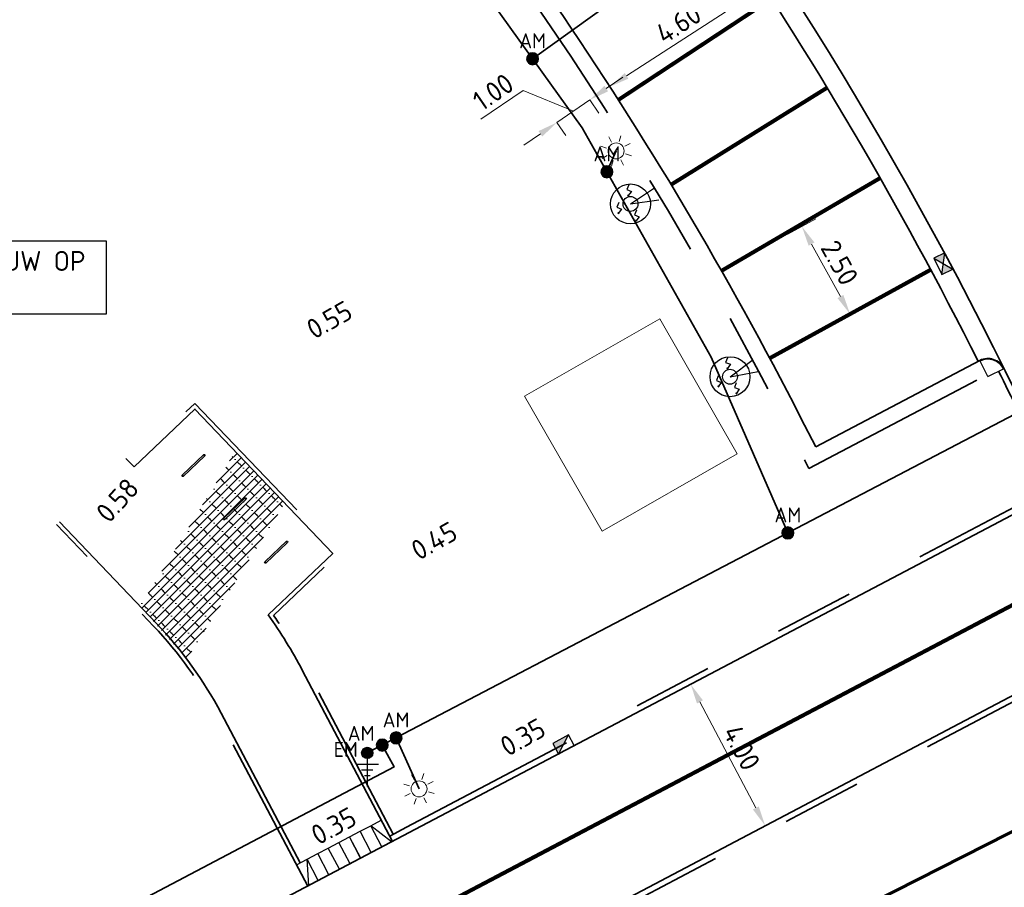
# Model space of a CAD drawing. Header units: metres. Extents: x 109063 to 109671, y 521086 to 521391.
# Tile 6 of 85: x 109131 to 109155, y 521204 to 521226. Entities that reach past the tile are written whole.
import ezdxf
from ezdxf.enums import TextEntityAlignment as Align
from ezdxf.lldxf.tags import DXFTag

# ---------------------------------------------------------------- set-up
doc = ezdxf.new("R2010")
doc.units = ezdxf.units.M
doc.header["$PDMODE"] = 2
for name, pattern in [('NLCS-HIDDEN', [4, 2, -2]), ('VH-OPSLUITBAND-SO', [10, 4, -2, 2, -2]), ('VH-TROTTOIRBAND-SO', [15, 5, -2, 2, -2, 2, -2]), ('VW-30270_STREEP', [3, 0.3, -2.7])]:
    doc.linetypes.add(name, pattern=pattern)
for name, color, linetype, lineweight in [('N-WE-GR-BOMENGRANULAAT-A-200', 192, 'Continuous', 18), ('N-WE-IE-MEUBILAIR_WEGMEUBILAIR_FIETSENREK-S', 7, 'Continuous', 25), ('N-WE-IE-MEUBILAIR_WEGMEUBILAIR_PAAL-S-500', 7, 'Continuous', 25), ('N-WE-KG-WERKGRENS_FASE 3A-G', 10, 'XX-WERKGRENS_CIRCEL', 70), ('N-WE-KL-ET_LS_OV_LICHTMAST-S', 190, 'Continuous', 25), ('N-WE-OV-AARDING-S-200', 7, 'Continuous', 25), ('N-WE-OV-HULPSTUK_MOF-S-200', 190, 'Continuous', 25), ('N-WE-OV-KABEL_GROEP3-G', 130, 'OV-KABEL-SO', 35), ('N-WE-RI-HWA_KOLK_STRAATKOLK-S-200', 150, 'Continuous', 25), ('N-WE-RI-HWA_KOLK_TROTTOIRKOLK-S-200', 150, 'Continuous', 25), ('N-WE-VH-KANTOPSLUITING_ELEMENT_INRIT-S', 7, 'Continuous', 25), ('N-WE-VH-KANTOPSLUITING_OPSLUITBAND_100X200-G', 150, 'VH-OPSLUITBAND-SO', 35), ('N-WE-VH-KANTOPSLUITING_TROTTOIRBAND_130 150_160_HOEKBLOK-S', 210, 'Continuous', 25), ('N-WE-VH-KANTOPSLUITING_TROTTOIRBAND_130X150-G', 210, 'VH-TROTTOIRBAND-SO', 35), ('N-WE-VH-KANTVERHARDING_WEG-G', 4, 'Continuous', 35), ('N-WE-VW-MARKERING_LANGS_STREEP_30270-G', 7, 'VW-30270_STREEP', 13), ('N-WE-VW-MARKERING_PARKEERVAK-G', 7, 'NLCS-HIDDEN', 35), ('X-XX-AL-M', 7, 'Continuous', 18), ('X-XX-AL-PEILMAAT-T25', 7, 'Continuous', 25), ('X-XX-AL-T25', 7, 'Continuous', 25)]:
    doc.layers.add(name, color=color, linetype=linetype, lineweight=lineweight)
for name, color, linetype, lineweight, true_color in [('N-WE-GR-BOOMVAK-G', 7, 'Continuous', 18, 0xcc6600), ('N-WE-OV-KABEL_AANSLUITKABEL-G', 3, 'OV-KABEL-SO', 35, 0x00ff00), ('N-WE-VH-KANTOPSLUITING_TROTTOIRBAND_400-G', 6, 'VH-TROTTOIRBAND-SO', 35, 0xff00ff), ('N-WE-VH-VERHARDING_STRAATBAKSTEEN_VOETPAD-A', 7, 'Continuous', 18, 0xe60000)]:
    doc.layers.add(name, color=color, linetype=linetype, lineweight=lineweight, true_color=true_color)
doc.layers.get('0').freeze()
doc.styles.add('NLCS-ISO', font='NLCS-ISO.ttf')
doc.styles.add('NLCS-ISO-M200-T25', font='NLCS-ISO.ttf', dxfattribs={"height": 0.5})
doc.styles.get("Standard").update_dxf_attribs({"font": 'isocpeur.ttf'})
tags = doc.linetypes.add('OV-KABEL-SO', pattern='A,4,-1,[103,NLCS.SHX,S=0.75,R=0,X=0,Y=0],-1,4,-1.5,["0V",Standard,S=1,R=0,X=0,Y=-0.5],-3', length=14.5).pattern_tags.tags
tags[18] = DXFTag(74, 10)
doc.linetypes.add('XX-WERKGRENS_CIRCEL', pattern='A,10,-2.5,[69,NLCS.SHX,S=1,R=0,X=0,Y=0],-2.5', length=15)
doc.dimstyles.new('NLCS-M200-T25-PIJL_L2_H2', dxfattribs={"dimscale": 0.2, "dimtxt": 2.5, "dimasz": 2.5, "dimexe": 2, "dimexo": 2, "dimgap": 0.7, "dimtad": 1, "dimzin": 0, "dimdsep": 46, "dimtxsty": 'NLCS-ISO-M200-T25', "dimcen": 0, "dimdle": 2, "dimclrd": 256, "dimclre": 256, "dimclrt": 256, "dimazin": 0, "dimtfac": 1, "dimtdec": 3, "dimtofl": 0, "dimtmove": 0, "dimatfit": 3, "dimfxl": 2, "dimfxlon": 1, "dimtfillclr": 256, "dimtolj": 1, "dimtzin": 0, "dimlwd": -1, "dimlwe": -1, "dimarcsym": 0})

# ---------------------------------------------------------------- blocks, each defined once
blk = doc.blocks.new('*D92')
at = {"layer": 'Defpoints', "color": 0, "transparency": 16777216}
for p in [(109147.555, 521208.987), (109149.419, 521205.448), (109149.419, 521205.448)]:
    blk.add_point(p, dxfattribs=at)
at = {"layer": 'X-XX-AL-M', "transparency": 16777216}
for p, q in [((109147.555, 521208.987), (109147.201, 521208.801)), ((109147.788, 521208.545), (109149.186, 521205.891)), ((109149.419, 521205.448), (109149.066, 521205.262))]:
    blk.add_line(p, q, dxfattribs=at)
for points in [[(109147.862, 521208.584), (109147.714, 521208.506), (109147.555, 521208.987)], [(109149.26, 521205.93), (109149.113, 521205.852), (109149.419, 521205.448)]]:
    blk.add_solid(points, dxfattribs=at)
at = {"layer": 'X-XX-AL-M', "transparency": 16777216, "insert": (109148.832, 521207.4), "char_height": 0.5, "attachment_point": 5, "rotation": 297.7841, "style": 'NLCS-ISO-M200-T25', "bg_fill": 3, "box_fill_scale": 1.1, "bg_fill_color": 256, "bg_fill_true_color": 13158600, "bg_fill_transparency": 0}
blk.add_mtext('\\A1;4.00', dxfattribs=at)
blk = doc.blocks.new('SKL-ET_OV_LICHTMAST-SO')
at = {"color": 0, "linetype": 'ByBlock', "lineweight": 18}
for points in [[(-1.41, 1.41), (-0.88, 0.88)], [(0, 2), (0, 1.25)], [(0.88, 0.88), (1.41, 1.41)], [(-1.25, 0), (-2, 0)], [(2, 0), (1.25, 0)], [(-1.41, -1.41), (-0.88, -0.88)], [(0.88, -0.88), (1.41, -1.41)], [(0, -1.25), (0, -2)]]:
    blk.add_lwpolyline(points, dxfattribs=at)
blk.add_circle((0, 0), 1, dxfattribs=at)
blk = doc.blocks.new('*D174')
at = {"layer": 'Defpoints', "color": 0, "transparency": 16777216}
for p in [(109145.03, 521223.621), (109144.205, 521223.055), (109144.205, 521223.055)]:
    blk.add_point(p, dxfattribs=at)
at = {"layer": 'X-XX-AL-M', "transparency": 16777216}
for p, q in [((109145.442, 521223.904), (109145.854, 521224.187)), ((109143.358, 521223.859), (109142.303, 521223.135)), ((109144.618, 521223.338), (109143.358, 521223.859)), ((109145.03, 521223.621), (109144.205, 521223.055)), ((109145.03, 521223.621), (109145.256, 521223.291)), ((109144.205, 521223.055), (109144.432, 521222.725)), ((109143.793, 521222.771), (109143.381, 521222.488))]:
    blk.add_line(p, q, dxfattribs=at)
for points in [[(109145.395, 521223.973), (109145.489, 521223.835), (109145.03, 521223.621)], [(109143.746, 521222.84), (109143.84, 521222.703), (109144.205, 521223.055)]]:
    blk.add_solid(points, dxfattribs=at)
at = {"layer": 'X-XX-AL-M', "transparency": 16777216, "insert": (109142.61, 521223.818), "char_height": 0.5, "attachment_point": 5, "rotation": 34.4835, "style": 'NLCS-ISO-M200-T25', "bg_fill": 3, "box_fill_scale": 1.1, "bg_fill_color": 256, "bg_fill_true_color": 13158600, "bg_fill_transparency": 0}
blk.add_mtext('\\A1;1.00', dxfattribs=at)
blk = doc.blocks.new('*D175')
at = {"layer": 'Defpoints', "color": 0, "transparency": 16777216}
for p in [(109149.393, 521226.45), (109149.393, 521226.45), (109145.531, 521223.951)]:
    blk.add_point(p, dxfattribs=at)
at = {"layer": 'X-XX-AL-M', "transparency": 16777216}
for p, q in [((109149.393, 521226.45), (109149.176, 521226.785)), ((109145.95, 521224.223), (109148.973, 521226.178)), ((109145.531, 521223.951), (109145.313, 521224.287))]:
    blk.add_line(p, q, dxfattribs=at)
for points in [[(109148.928, 521226.248), (109149.019, 521226.108), (109149.393, 521226.45)], [(109145.905, 521224.293), (109145.996, 521224.153), (109145.531, 521223.951)]]:
    blk.add_solid(points, dxfattribs=at)
at = {"layer": 'X-XX-AL-M', "transparency": 16777216, "insert": (109147.25, 521225.528), "char_height": 0.5, "attachment_point": 5, "rotation": 32.8924, "style": 'NLCS-ISO-M200-T25', "bg_fill": 3, "box_fill_scale": 1.1, "bg_fill_color": 256, "bg_fill_true_color": 13158600, "bg_fill_transparency": 0}
blk.add_mtext('\\A1;4.60', dxfattribs=at)
blk = doc.blocks.new('*D186')
at = {"layer": 'Defpoints', "color": 0, "transparency": 16777216}
for p in [(109148.328, 521219.341), (109151.546, 521218.259), (109149.534, 521217.151)]:
    blk.add_point(p, dxfattribs=at)
at = {"layer": 'X-XX-AL-M', "transparency": 16777216}
for p, q in [((109149.99, 521220.256), (109150.691, 521220.641)), ((109150.581, 521220.011), (109151.305, 521218.697)), ((109151.196, 521218.066), (109151.897, 521218.452))]:
    blk.add_line(p, q, dxfattribs=at)
for points in [[(109150.654, 521220.051), (109150.508, 521219.97), (109150.34, 521220.449)], [(109151.378, 521218.737), (109151.232, 521218.656), (109151.546, 521218.259)]]:
    blk.add_solid(points, dxfattribs=at)
at = {"layer": 'X-XX-AL-M', "transparency": 16777216, "insert": (109151.285, 521219.542), "char_height": 0.5, "attachment_point": 5, "rotation": 298.842, "style": 'NLCS-ISO-M200-T25', "bg_fill": 3, "box_fill_scale": 1.1, "bg_fill_color": 256, "bg_fill_true_color": 13158600, "bg_fill_transparency": 0}
blk.add_mtext('\\A1;2.50', dxfattribs=at)
blk = doc.blocks.new('SRI-KOLK_STRAAT-SO')
h = blk.add_hatch(color=256)
h.dxf.hatch_style = 1
h.paths.add_polyline_path([(-1.125, 1.5), (-1.125, 0), (0, 0.75)])
h.paths.add_polyline_path([(1.125, 1.5), (0, 0.75), (1.125, 0)])
for p, q in [((-1.125, 0), (1.125, 1.5)), ((1.125, 0), (-1.125, 1.5))]:
    blk.add_line(p, q)
blk.add_lwpolyline([(-1.125, 0), (1.125, 0), (1.125, 1.5), (-1.125, 1.5)], close=True)
blk = doc.blocks.new('SIE-WEG_FIETSNIET')
for p, q in [((-0.375, 0.02), (-0.375, -0.02)), ((0.375, 0.02), (-0.375, 0.02)), ((0.375, 0.02), (0.375, -0.02)), ((0.375, -0.02), (-0.375, -0.02))]:
    blk.add_line(p, q)
for centre in [(-0.375, 0), (0.375, 0)]:
    blk.add_circle(centre, 0.02)
blk = doc.blocks.new('SVH-INRITELEMENT_130 150_600X200X300_LINKS')
for p, q in [((0, 0.6), (0.3, 0.6)), ((0, 0), (0, 0.6)), ((0.031, 0), (0.3, 0.6)), ((0.3, 0), (0.3, 0.6)), ((0, 0), (0.3, 0))]:
    blk.add_line(p, q)
blk = doc.blocks.new('SVH-INRITELEMENT_130 150_600X200X300_MIDDEN')
for p, q in [((0, 0.6), (0.3, 0.6)), ((0, 0), (0, 0.6)), ((0.3, 0), (0.3, 0.6)), ((0, 0), (0.3, 0))]:
    blk.add_line(p, q)
blk = doc.blocks.new('SVH-INRITELEMENT_130 150_600X200X300_RECHTS')
for p, q in [((0, 0.6), (0.3, 0.6)), ((0, 0), (0, 0.6)), ((0.269, 0), (0, 0.6)), ((0.3, 0), (0.3, 0.6)), ((0, 0), (0.3, 0))]:
    blk.add_line(p, q)
blk = doc.blocks.new('SRI-KOLK_TROTTOIR-SO')
blk.add_hatch(color=256).paths.add_polyline_path([(1.125, 1.5), (-1.125, 1.5), (-1.125, 0)])
blk.add_line((-1.125, 0), (1.125, 1.5))
at = {"flags": 128}
blk.add_lwpolyline([(-1.125, 0), (1.125, 0), (1.125, 1.5), (-1.125, 1.5)], close=True, dxfattribs=at)
blk = doc.blocks.new('SVH-TROTTOIRBAND HOEKBLOK_130 150X160_R450_H90UITW_VB-MM')
at = {"linetype": 'Continuous'}
for q in [(450, 450), (0, 0)]:
    blk.add_line((0, 450), q, dxfattribs=at)
for radius in [450, 430]:
    blk.add_arc((0, 450), radius, 270, 0, dxfattribs=at)
blk = doc.blocks.new('SIE-WEG_PAAL_LAADPAAL-SO')
for p, q in [((0, 0), (1.421, 0.296)), ((0.037, 0.423), (0.106, 0.43)), ((-0.758, -0.217), (-0.688, -0.209)), ((0, 0), (1.394, -0.347)), ((-0.08, -0.901), (-0.011, -0.894))]:
    blk.add_line(p, q)
at = {"flags": 128}
for points in [[(0.277, 0.92), (0.1, 0.742), (0.278, 0.565), (0.037, 0.423), (0.082, 0.477)], [(-0.517, 0.281), (-0.694, 0.103), (-0.517, -0.075), (-0.758, -0.217), (-0.713, -0.163)], [(0.161, -0.404), (-0.017, -0.581), (0.161, -0.759), (-0.08, -0.901), (-0.035, -0.847)]]:
    blk.add_lwpolyline(points, dxfattribs=at)
for radius in [1, 0.373]:
    blk.add_circle((0, 0), radius)
blk = doc.blocks.new('SOV-HULP_MOF_AFTAKMOF-SO')
h = blk.add_hatch(color=256)
h.dxf.hatch_style = 1
edge = h.paths.add_edge_path()
edge.add_arc((0, 0), 1, 180, 360)
edge.add_arc((0, 0), 1, 0, 180)
at = {"flags": 128}
blk.add_lwpolyline([(-1, 0, 1), (1, 0, 1)], format="xyb", close=True, dxfattribs=at)
at = {"style": 'NLCS-ISO'}
blk.add_attdef('AM', text='', height=2.5, dxfattribs=at).set_placement((0, 3), align=Align.MIDDLE)
at = {"style": 'NLCS-ISO', "flags": 1}
for tag, p in [('OMSCHRIJVING_LEGENDA', (0, -8.43)), ('LOCATIE', (0, -12.22)), ('MASTNUMMER', (0, -16)), ('VAN', (0, -19.78)), ('NAAR', (0, -23.57)), ('AFTAKKING', (0, -27.35)), ('VOEDINGSPUNT', (0, -31.14)), ('GROEPSNUMMER', (0, -34.92)), ('POSITIE_X', (0, -38.71)), ('POSITIE_Y', (0, -42.49)), ('OVERIGE_OPMERKING(EN)_2', (0, -50.06))]:
    blk.add_attdef(tag, p, '', height=1.8, dxfattribs=at)
at = {"style": 'NLCS-ISO'}
blk.add_attdef('OVERIGE_OPMERKING(EN)_1', (0, -46.28), '', height=1.8, dxfattribs=at)
blk = doc.blocks.new('SOV-HULP_MOF_EINDMOF-SO')
h = blk.add_hatch(color=256)
h.dxf.hatch_style = 1
edge = h.paths.add_edge_path()
edge.add_arc((0, 0), 1, 180, 360)
edge.add_arc((0, 0), 1, 0, 180)
at = {"style": 'NLCS-ISO'}
blk.add_attdef('SOORT_MOF', text='', height=2.5, dxfattribs=at).set_placement((0, 3), align=Align.MIDDLE)
at = {"style": 'NLCS-ISO', "flags": 1}
for tag, p in [('OMSCHRIJVING_LEGENDA', (0, -8.43)), ('LOCATIE', (0, -12.22)), ('MASTNUMMER', (0, -16)), ('VAN', (0, -19.78)), ('NAAR', (0, -23.57)), ('AFTAKKING', (0, -27.35)), ('VOEDINGSPUNT', (0, -31.14)), ('GROEPSNUMMER', (0, -34.92)), ('POSITIE_X', (0, -38.71)), ('POSITIE_Y', (0, -42.49)), ('OVERIGE_OPMERKING(EN)_2', (0, -50.06))]:
    blk.add_attdef(tag, p, '', height=1.8, dxfattribs=at)
at = {"style": 'NLCS-ISO'}
blk.add_attdef('OVERIGE_OPMERKING(EN)_1', (0, -46.28), '', height=1.8, dxfattribs=at)
blk = doc.blocks.new('SOV-AARDING-SO')
for p, q in [((-0.92, 0.15), (-0.15, 0.92)), ((-0.88, -0.34), (0.34, 0.88)), ((-0.66, -0.66), (0.66, 0.66)), ((-0.34, -0.88), (0.88, 0.34)), ((0, -0.94), (0, -5.62)), ((0.15, -0.92), (0.92, -0.15)), ((-1.88, -1.88), (1.87, -1.88)), ((-0.94, -2.81), (0.94, -2.81)), ((-0.47, -3.75), (0.47, -3.75))]:
    blk.add_line(p, q)
blk.add_circle((0, 0), 0.938)

msp = doc.modelspace()

# ---------------------------------------------------------------- hatches: boundary and pattern name
at = {"layer": 'N-WE-GR-BOMENGRANULAAT-A-200'}
h = msp.add_hatch(dxfattribs=at)
h.set_pattern_fill('AGR-BOMENGRANULAAT-SO', color=256, scale=0.2, pattern_type=2)
h.set_pattern_definition([(45, (0, 0), (-0.17960512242, 0.17960512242), [0, -0.254]), (0, (0.8, 0.2), (2, 2), [0.1, -0.6, 0.1, -1.2]), (0, (1.8, 0.3), (2, 2), [0.1, -1.9]), (0, (0.7, 0.5), (2, 2), [0.2, -1.8]), (0, (1.3, 0.6), (2, 2), [0.1, -1.9]), (0, (0.4, 0.7), (2, 2), [0.1, -1.9]), (0, (1.2, 0.9), (2, 2), [0.2, -1.8]), (0, (0.5, 1), (2, 2), [0.2, -0.7, 0.1, -1]), (0, (0.5, 1.2), (2, 2), [0.2, -1.1, 0.2, -0.5]), (0, (1.1, 1.3), (2, 2), [0.1, -1.9]), (0, (1.1, 1.6), (2, 2), [0.1, -1.9]), (0, (0, 1.7), (2, 2), [0.1, -1.9]), (0, (0.5, 1.8), (2, 2), [0.1, -0.7, 0.2, -1]), (90, (0.2, 0.5), (-2, 2), [0.1, -0.9, 0.1, -0.9]), (90, (0.3, 0.8), (-2, 2), [0.1, -1.9]), (90, (0.4, 1.9), (-2, 2), [0.1, -1.9]), (90, (0.5, 1.2), (-2, 2), [0.2, -1.8]), (90, (0.6, 0.3), (-2, 2), [0.1, -1.9]), (90, (0.7, 1.9), (-2, 2), [0.1, -1.9]), (90, (0.8, 1.3), (-2, 2), [0.1, -1.9]), (90, (1.1, 0.7), (-2, 2), [0.1, -1.9]), (90, (1.2, 1.9), (-2, 2), [0.1, -1.9]), (90, (1.3, 1.4), (-2, 2), [0.1, -1.9]), (90, (1.4, 1), (-2, 2), [0.2, -1.8]), (90, (1.5, 0.7), (-2, 2), [0.1, -1.9]), (90, (1.6, 1.1), (-2, 2), [0.1, -1.9]), (90, (1.7, 0), (-2, 2), [0.1, -1.2, 0.2, -0.5]), (45, (0, 1.2), (0, 1.9999999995), [0.1414, -0.7071, 0.1414, -0.98994, 0.1414, -0.7071871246]), (45, (0.6, 0.4), (0, 1.9999999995), [0.1414, -0.98994, 0.1414, -0.2828, 0.1414, -1.1314871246]), (45, (0.1, 0.4), (0, 2), [0.141421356, -1.838478, 0.282842, -0.565685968]), (45, (0.7, 0.8), (0, 2), [0.14142134, -0.5656854, 0.14142134, -1.9798990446]), (45, (0.7, 1.2), (0, 2), [0.14142134, -2.6870057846]), (45, (1.1, 0.8), (0, 2), [0.14142134, -2.6870057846]), (45, (1.5, 1), (0, 2), [0.14142134, -2.6870057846]), (45, (1.2, 0), (0, 2), [0.14142134, -2.6870057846]), (135, (0.7, 0), (-2, 0), [0.14142134, -2.6870057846]), (135, (1.7, 0.1), (-2, 0), [0.1414212, -1.979899, 0.1414212, -0.5656857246]), (135, (1.1, 1.3), (-2, 0), [0.14142134, -2.6870057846]), (135, (0.5, 1.8), (-2, 0), [0.14142134, -2.6870057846]), (135, (1.8, 0.3), (-2, 0), [0.14142134, -2.6870057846]), (135, (1, 0.4), (-2, 0), [0.14142134, -2.6870057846]), (135, (0.8, 1.4), (-2, 0), [0.14142134, -2.6870057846]), (135, (1.8, 1.2), (-2, 0), [0.14142134, -2.6870057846]), (135, (1.5, 0.8), (-2, 0), [0.14142134, -2.6870057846]), (135, (0.8, 0.9), (-2, 0), [0.14142134, -2.6870057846]), (135, (0.4, 0.7), (-2, 0), [0.14142, -1.41421356, 0.14142, -1.1313735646]), (135, (1.6, 1.2), (-2, 0), [0.1414212, -0.282842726, 0.1414212, -2.262742]), (26.5650512, (1.3, 0.1), (2, 8e-10), [0.2236, -1.118, 0.2236, -2.906935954]), (26.5650512, (1.8, 0.6), (2, 8e-10), [0.2236, -2.0124, 0.2236, -2.012535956]), (26.5650512, (1.9, 0.3), (2, 8e-10), [0.22360678, -4.24852916]), (26.5650512, (0.3, 0.9), (2, 8e-10), [0.22360678, -4.24852916]), (26.5650512, (0.5, 1.4), (2, 8e-10), [0.22360678, -4.24852916]), (26.5650512, (0.4, 0), (2, 8e-10), [0.22360678, -4.24852916]), (63.43494882, (1, 1.4), (1e-10, 2), [0.22360678, -4.24852916]), (63.43494882, (0.9, 0.2), (1e-10, 2), [0.22360678, -4.24852916]), (63.43494882, (1.7, 0.4), (1e-10, 2), [0.22360678, -4.24852916]), (63.43494882, (0.1, 1.3), (1e-10, 2), [0.22360678, -4.24852916]), (153.43494882, (1.3, 0.6), (-2, 1e-10), [0.22360678, -4.24852916]), (153.43494882, (0.8, 0.2), (-2, 1e-10), [0.22360678, -4.24852916]), (153.43494882, (0.2, 0.6), (-2, 1e-10), [0.22360678, -4.24852916])])
edge = h.paths.add_edge_path()
edge.add_line((109143.868, 521250.019), (109145.94, 521247.778))
edge.add_arc((109058.122, 521166.596), 119.593, 28.93171, 42.75129, ccw=False)
edge.add_line((109162.789, 521224.451), (109165.009, 521225.585))
edge.add_line((109165.009, 521225.585), (109163.602, 521228.086))
edge.add_arc((109069.828, 521175.304), 107.608, 29.3738, 45.21141)
edge.add_line((109145.637, 521251.675), (109143.868, 521250.019))
edge = h.paths.add_edge_path(flags=16)
edge.add_arc((109147.765, 521247.638), 0.561, 0, 360)
edge = h.paths.add_edge_path(flags=16)
edge.add_arc((109157.948, 521234.948), 0.555, 0, 360)
at = {"layer": 'N-WE-VH-VERHARDING_STRAATBAKSTEEN_VOETPAD-A', "ltscale": 5}
h = msp.add_hatch(dxfattribs=at)
h.set_pattern_fill('AVH-SBS_DIKFORMAAT_HALFST-SO', color=256, scale=3, angle=45, pattern_type=2)
h.set_pattern_definition([(45, (0, 0), (-0.10606601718, 0.10606601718), []), (135, (0.42426, 0.42426), (-0.4242640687, -0.4242640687), [0.15, -0.15]), (135, (0.10607, 0.3182), (-0.4242640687, -0.4242640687), [0.15, -0.15]), (45, (0.1591, 0.26517), (-0.21213203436, 0.21213203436), [0, -0.3, 0, 0, 0]), (45, (0.05303, 0.37123), (-0.21213203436, 0.21213203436), [0, -0.3, 0, 0, 0])])
h.paths.add_polyline_path([(109133.772, 521210.94), (109136.156, 521214.815), (109137.393, 521213.519), (109134.941, 521209.616)])

# ---------------------------------------------------------------- linework, layer by layer
at = {"layer": 'N-WE-OV-KABEL_AANSLUITKABEL-G', "flags": 128}
for points in [[(109145.689, 521222.342), (109145.459, 521221.82)], [(109140.179, 521207.645), (109140.754, 521206.368)], [(109139.834, 521207.465), (109140.131, 521206.919), (109117.697, 521195.101), (109117.831, 521194.098)]]:
    msp.add_lwpolyline(points, dxfattribs=at)
at = {"layer": 'N-WE-VH-KANTOPSLUITING_OPSLUITBAND_100X200-G', "flags": 128}
for points in [[(109140.108, 521205.233), (109137.92, 521209.385, 0.031315), (109137.112, 521210.71), (109138.735, 521212.259), (109135.144, 521216.02), (109133.625, 521214.57), (109133.489, 521214.713)], [(109137.966, 521203.935), (109135.708, 521208.22, 0.069427), (109134.11, 521210.441), (109131.681, 521212.986)]]:
    msp.add_lwpolyline(points, format="xyb", dxfattribs=at)
at = {"layer": 'N-WE-VH-KANTOPSLUITING_TROTTOIRBAND_130X150-G', "flags": 128}
for points in [[(109140.019, 521205.186), (109140.438, 521205.407), (109158.98, 521215.176, 0.414214), (109159.126, 521215.649), (109158.986, 521215.915, 0.414214), (109158.514, 521216.061), (109156.218, 521214.851, 0.005546), (109155.266, 521216.829, 0.005546)], [(109112.096, 521193.712, 0.415731), (109115.953, 521192.506), (109137.896, 521204.068)]]:
    msp.add_lwpolyline(points, format="xyb", dxfattribs=at)
at = {"layer": 'N-WE-VH-KANTOPSLUITING_TROTTOIRBAND_400-G', "flags": 128}
msp.add_lwpolyline([(109139.467, 521238.652), (109136.118, 521235.579, -0.065489), (109149.96, 521215.472), (109150.513, 521214.388), (109154.975, 521216.74)], format="xyb", dxfattribs=at)
at = {"layer": 'N-WE-VH-KANTVERHARDING_WEG-G', "flags": 128}
for points in [[(109165.873, 521225.745), (109161.859, 521223.696, -0.398273), (109156.583, 521225.247, 0.055624), (109142.832, 521243.793, -0.411506), (109143.011, 521249.421), (109146.278, 521252.516, -0.416818), (109151.957, 521252.337, -0.056266), (109167.516, 521231.312, -0.429687), (109165.873, 521225.745)], [(109131.022, 521248.206, -0.106347), (109156.287, 521215.057)], [(109157.564, 521224.785, -0.064587), (109157.015, 521225.499, 0.057944), (109142.536, 521244.839)], [(109150.685, 521214.931), (109150.316, 521215.654, 0.06443), (109136.68, 521235.552), (109139.753, 521238.371)], [(109137.775, 521204.512), (109135.797, 521208.266, 0.069427), (109134.183, 521210.51), (109131.753, 521213.055)], [(109140.089, 521205.054), (109137.831, 521209.339, 0.033061), (109136.981, 521210.723)]]:
    msp.add_lwpolyline(points, format="xyb", dxfattribs=at)
at = {"layer": 'N-WE-VH-KANTVERHARDING_WEG-G'}
for points in [[(109154.752, 521217.074, 0.066497), (109140.07, 521238.661)], [(109111.501, 521194.53), (109111.963, 521193.643, 0.415731), (109116.023, 521192.373), (109140.508, 521205.274), (109159.05, 521215.044), (109159.05, 521215.044, 0.414214), (109159.259, 521215.719), (109159.119, 521215.984, 0.414214), (109158.444, 521216.194), (109158.444, 521216.194), (109156.287, 521215.057)]]:
    msp.add_lwpolyline(points, format="xyb", dxfattribs=at)
at = {"layer": 'N-WE-VH-KANTVERHARDING_WEG-G', "flags": 128}
for points in [[(109150.685, 521214.931), (109154.796, 521217.098)], [(109133.622, 521214.429), (109135.141, 521215.879), (109138.593, 521212.262), (109136.981, 521210.723)], [(109133.622, 521214.429), (109133.417, 521214.644)]]:
    msp.add_lwpolyline(points, dxfattribs=at)
at = {"layer": 'N-WE-VW-MARKERING_PARKEERVAK-G', "ltscale": 0.5, "const_width": 0.1}
for points in [[(109145.744, 521223.62), (109149.585, 521226.152)], [(109147.065, 521221.498), (109150.972, 521223.926)], [(109148.328, 521219.341), (109152.299, 521221.664)], [(109149.534, 521217.151), (109153.565, 521219.368)]]:
    msp.add_lwpolyline(points, dxfattribs=at)

# ---------------------------------------------------------------- block references
at = {"layer": 'N-WE-IE-MEUBILAIR_WEGMEUBILAIR_FIETSENREK-S', "rotation": 223.6700627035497}
for p in [(109135.108, 521214.465), (109136.144, 521213.38), (109137.179, 521212.295)]:
    msp.add_blockref('SIE-WEG_FIETSNIET', p, dxfattribs=at)
at = {"layer": 'N-WE-IE-MEUBILAIR_WEGMEUBILAIR_PAAL-S-500', "xscale": 0.5, "yscale": 0.5, "zscale": 0.5, "rotation": 22.16909914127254}
msp.add_blockref('SIE-WEG_PAAL_LAADPAAL-SO', (109146.048, 521221.016), dxfattribs=at)
at = {"layer": 'N-WE-KL-ET_LS_OV_LICHTMAST-S', "xscale": 0.2, "yscale": 0.2, "zscale": 0.2, "rotation": 27.7805159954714}
msp.add_blockref('SKL-ET_OV_LICHTMAST-SO', (109140.754, 521206.368), dxfattribs=at)
at = {"layer": 'N-WE-OV-AARDING-S-200', "xscale": 0.15, "yscale": 0.15, "zscale": 0.2}
msp.add_blockref('SOV-AARDING-SO', (109139.458, 521207.268), dxfattribs=at)
at = {"layer": 'N-WE-OV-HULPSTUK_MOF-S-200', "xscale": 0.15, "yscale": 0.15, "zscale": 0.2}
for p in [(109149.988, 521212.777), (109140.179, 521207.645)]:
    msp.add_blockref('SOV-HULP_MOF_AFTAKMOF-SO', p, dxfattribs=at).add_auto_attribs({'AM': 'AM'})
at = {"layer": 'N-WE-OV-HULPSTUK_MOF-S-200'}
ref = msp.add_blockref('SOV-HULP_MOF_AFTAKMOF-SO', (109139.834, 521207.465), dxfattribs=dict(at, xscale=0.15, yscale=0.15, zscale=0.2))
ref.add_attrib('AM', 'AM', dxfattribs={"layer": '0', "height": 0.375, "style": 'NLCS-ISO'}).set_placement((109139.305, 521207.758), align=Align.MIDDLE)
ref = msp.add_blockref('SOV-HULP_MOF_EINDMOF-SO', (109139.458, 521207.268), dxfattribs=dict(at, xscale=0.15, yscale=0.15, zscale=0.2))
ref.add_attrib('SOORT_MOF', 'EM', dxfattribs={"layer": '0', "height": 0.375, "style": 'NLCS-ISO'}).set_placement((109138.92, 521207.356), align=Align.MIDDLE)
at = {"layer": 'N-WE-RI-HWA_KOLK_STRAATKOLK-S-200', "xscale": 0.2, "yscale": 0.2, "zscale": 0.2, "rotation": 296.4310112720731}
msp.add_blockref('SRI-KOLK_STRAAT-SO', (109153.747, 521219.453), dxfattribs=at)
at = {"layer": 'N-WE-RI-HWA_KOLK_TROTTOIRKOLK-S-200', "xscale": 0.2, "yscale": 0.2, "zscale": 0.2, "rotation": 28.50419018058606}
msp.add_blockref('SRI-KOLK_TROTTOIR-SO', (109144.444, 521207.348), dxfattribs=at)
at = {"layer": 'N-WE-VH-KANTOPSLUITING_ELEMENT_INRIT-S'}
for name, p, rotation in [('SVH-INRITELEMENT_130 150_600X200X300_MIDDEN', (109139.558, 521204.774), 27.78406991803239), ('SVH-INRITELEMENT_130 150_600X200X300_RECHTS', (109139.824, 521204.914), 27.78406990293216), ('SVH-INRITELEMENT_130 150_600X200X300_MIDDEN', (109139.293, 521204.634), 27.78406991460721), ('SVH-INRITELEMENT_130 150_600X200X300_MIDDEN', (109138.762, 521204.354), 27.78406989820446), ('SVH-INRITELEMENT_130 150_600X200X300_MIDDEN', (109139.027, 521204.494), 27.78406989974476), ('SVH-INRITELEMENT_130 150_600X200X300_MIDDEN', (109138.231, 521204.075), 27.78406990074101), ('SVH-INRITELEMENT_130 150_600X200X300_MIDDEN', (109138.497, 521204.215), 27.78406990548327), ('SVH-INRITELEMENT_130 150_600X200X300_LINKS', (109137.966, 521203.935), 27.78406989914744)]:
    msp.add_blockref(name, p, dxfattribs=dict(at, rotation=rotation))
at = {"layer": 'N-WE-VH-KANTOPSLUITING_TROTTOIRBAND_130 150_160_HOEKBLOK-S', "xscale": 0.001, "yscale": 0.001, "zscale": 0.001, "rotation": 116.5159451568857}
msp.add_blockref('SVH-TROTTOIRBAND HOEKBLOK_130 150X160_R450_H90UITW_VB-MM', (109155.4, 521216.896), dxfattribs=at)

# ---------------------------------------------------------------- texts
at = {"layer": 'X-XX-AL-T25', "char_height": 0.5, "attachment_point": 1, "style": 'NLCS-ISO-M200-T25'}
for s, insert, rotation in [('0.55', (109137.88, 521218.045, -0.184), 29.5148), ('0.58', (109132.622, 521213.328, -0.184), 47.7677), ('0.45', (109140.498, 521212.508, -0.184), 29.5148), ('0.35', (109142.727, 521207.597, -0.184), 29.5148), ('0.35', (109137.991, 521205.383, -0.184), 28.7683)]:
    msp.add_mtext_dynamic_manual_height_columns(s, width=1.41981, gutter_width=2.5, heights=[0], dxfattribs=dict(at, insert=insert, rotation=rotation))

# ---------------------------------------------------------------- next in the draw order: dimensions: what is measured, and where the dimension line sits
at = {"layer": 'X-XX-AL-M'}
dim = msp.add_linear_dim(base=(109144.205, 521223.055), p1=(109145.03, 521223.621), p2=(109144.205, 521223.055), angle=214.4835, dimstyle='NLCS-M200-T25-PIJL_L2_H2', override={"dimtmove": 1, "dimtfill": 1}, dxfattribs=at)
dim.commit()
dim.dimension.update_dxf_attribs({"geometry": '*D174', "text_midpoint": (109143.243, 521223.78), "dimtype": 161})
dim = msp.add_aligned_dim(p1=(109147.555, 521208.987), p2=(109149.419, 521205.448), distance=0, dimstyle='NLCS-M200-T25-PIJL_L2_H2', override={"dimtfill": 1}, dxfattribs=at)
dim.commit()
dim.dimension.update_dxf_attribs({"geometry": '*D92', "text_midpoint": (109148.832, 521207.4)})

# ---------------------------------------------------------------- next in the draw order: linework, layer by layer
at = {"layer": 'N-WE-VW-MARKERING_LANGS_STREEP_30270-G', "ltscale": 5, "const_width": 0.1}
msp.add_lwpolyline([(109115.984, 521190.092), (109171.774, 521219.487)], dxfattribs=at)

# ---------------------------------------------------------------- next in the draw order: block references
at = {"layer": 'N-WE-KL-ET_LS_OV_LICHTMAST-S', "xscale": 0.2, "yscale": 0.2, "zscale": 0.2, "rotation": 27.7805159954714}
msp.add_blockref('SKL-ET_OV_LICHTMAST-SO', (109145.689, 521222.342), dxfattribs=at)
at = {"layer": 'N-WE-OV-HULPSTUK_MOF-S-200', "xscale": 0.15, "yscale": 0.15, "zscale": 0.2}
for p in [(109143.598, 521224.651), (109145.459, 521221.82)]:
    msp.add_blockref('SOV-HULP_MOF_AFTAKMOF-SO', p, dxfattribs=at).add_auto_attribs({'AM': 'AM'})

# ---------------------------------------------------------------- next in the draw order: dimensions: what is measured, and where the dimension line sits
at = {"layer": 'X-XX-AL-M'}
dim = msp.add_aligned_dim(p1=(109145.531, 521223.951), p2=(109149.393, 521226.45), distance=0, dimstyle='NLCS-M200-T25-PIJL_L2_H2', override={"dimtfill": 1}, dxfattribs=at)
dim.commit()
dim.dimension.update_dxf_attribs({"geometry": '*D175', "text_midpoint": (109147.25, 521225.528)})

# ---------------------------------------------------------------- next in the draw order: linework, layer by layer
at = {"layer": 'N-WE-GR-BOMENGRANULAAT-A-200'}
msp.add_lwpolyline([(109143.868, 521250.019), (109145.94, 521247.778, -0.060372), (109162.789, 521224.451), (109165.009, 521225.585), (109163.602, 521228.086, 0.069215), (109145.637, 521251.675)], format="xyb", close=True, dxfattribs=at)
at = {"layer": 'N-WE-OV-KABEL_AANSLUITKABEL-G', "flags": 128}
msp.add_lwpolyline([(109157.943, 521234.941), (109143.598, 521224.651)], dxfattribs=at)

# ---------------------------------------------------------------- next in the draw order: dimensions: what is measured, and where the dimension line sits
at = {"layer": 'X-XX-AL-M'}
dim = msp.add_aligned_dim(p1=(109148.328, 521219.341), p2=(109149.534, 521217.151), distance=2.297, dimstyle='NLCS-M200-T25-PIJL_L2_H2', override={"dimtfill": 1}, dxfattribs=at)
dim.commit()
dim.dimension.update_dxf_attribs({"geometry": '*D186', "text_midpoint": (109151.285, 521219.542)})

# ---------------------------------------------------------------- next in the draw order: linework, layer by layer
at = {"layer": 'N-WE-GR-BOOMVAK-G'}
msp.add_lwpolyline([(109146.78, 521218.142), (109148.722, 521214.759), (109145.34, 521212.818), (109143.398, 521216.2)], close=True, dxfattribs=at)
at = {"layer": 'N-WE-OV-KABEL_GROEP3-G', "flags": 128}
for points in [[(109330.453, 521257.784), (109330.192, 521258.943), (109327.168, 521258.264), (109308.933, 521260.633), (109302.778, 521255.014), (109294.204, 521262.859), (109290.144, 521265.716), (109285.664, 521267.614), (109281.463, 521268.48), (109277.025, 521268.558), (109268.429, 521266.295), (109258.741, 521261.977), (109255.811, 521267.919), (109233.159, 521256.284), (109139.458, 521207.268)], [(109134.114, 521236.468), (109139.217, 521230.758), (109144.841, 521222.917), (109148.071, 521217.178), (109149.988, 521212.777)]]:
    msp.add_lwpolyline(points, dxfattribs=at)
at = {"layer": 'N-WE-VH-KANTOPSLUITING_TROTTOIRBAND_130X150-G', "flags": 128}
msp.add_lwpolyline([(109116.865, 521184.545), (109116.711, 521184.841, -0.412698), (109117.911, 521188.678), (109174.807, 521218.655)], format="xyb", dxfattribs=at)
at = {"layer": 'N-WE-VH-KANTVERHARDING_WEG-G', "flags": 128}
msp.add_lwpolyline([(109117.189, 521183.598), (109116.578, 521184.771, -0.412698), (109117.841, 521188.81), (109209.085, 521236.885), (109217.931, 521241.546), (109218.873, 521242.043, -0.403511), (109222.873, 521240.883), (109223.552, 521239.702), (109226.817, 521241.578)], format="xyb", dxfattribs=at)

# ---------------------------------------------------------------- next in the draw order: block references
at = {"layer": 'N-WE-IE-MEUBILAIR_WEGMEUBILAIR_PAAL-S-500', "xscale": 0.5, "yscale": 0.5, "zscale": 0.5, "rotation": 24.67689157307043}
msp.add_blockref('SIE-WEG_PAAL_LAADPAAL-SO', (109148.54, 521216.689), dxfattribs=at)

# ---------------------------------------------------------------- next in the draw order: texts
at = {"layer": 'X-XX-AL-PEILMAAT-T25', "insert": (109120.534, 521219.838), "char_height": 0.5, "attachment_point": 1, "style": 'NLCS-ISO-M200-T25', "bg_fill": 19, "box_fill_scale": 1.5, "bg_fill_color": 256, "bg_fill_transparency": 0}
msp.add_mtext_dynamic_manual_height_columns('N.B. VWA AFVOER VANUIT GEBOUW OP ÉÉN LOCATIE AANBIEDEN', width=12.13718, gutter_width=2.5, heights=[0], dxfattribs=at)

# ---------------------------------------------------------------- next in the draw order: linework, layer by layer
at = {"layer": 'N-WE-KG-WERKGRENS_FASE 3A-G', "flags": 128}
msp.add_lwpolyline([(109325.985, 521089.891), (109318.976, 521087.098), (109317.759, 521090.31), (109323.357, 521094.593), (109238.454, 521245.385), (109219.993, 521235.574), (109205.062, 521230.405), (109136.282, 521195.493), (109151.524, 521165.711), (109133.203, 521154.372), (109118.97, 521166.626), (109096.884, 521210.772), (109081.12, 521240.821), (109089.41, 521256.905), (109098.836, 521261.004), (109101.047, 521258.31, 0.28099), (109115.146, 521256.234), (109161.484, 521279.683), (109182.49, 521274.188), (109197.384, 521282.23), (109207.411, 521265.019), (109222.743, 521273.13), (109202.684, 521306.819), (109330.854, 521375.957), (109334.104, 521366.956), (109359.352, 521304.007), (109395.916, 521316.767), (109395.014, 521304.654), (109407.223, 521303.045), (109419.647, 521302.279), (109418.208, 521287.556), (109409.708, 521288.408), (109419.013, 521237.753), (109418.562, 521234.864), (109426.445, 521234.185), (109428.101, 521222.066), (109421.278, 521222.223), (109442.345, 521149.248), (109444.21, 521130.53), (109415.056, 521118.995), (109417.942, 521109.017), (109389.8, 521098.734), (109393.219, 521089.125), (109386.118, 521086.75), (109367.934, 521091.648), (109364.106, 521102.437)], format="xyb", close=True, dxfattribs=at)

doc.saveas('drawing.dxf')
